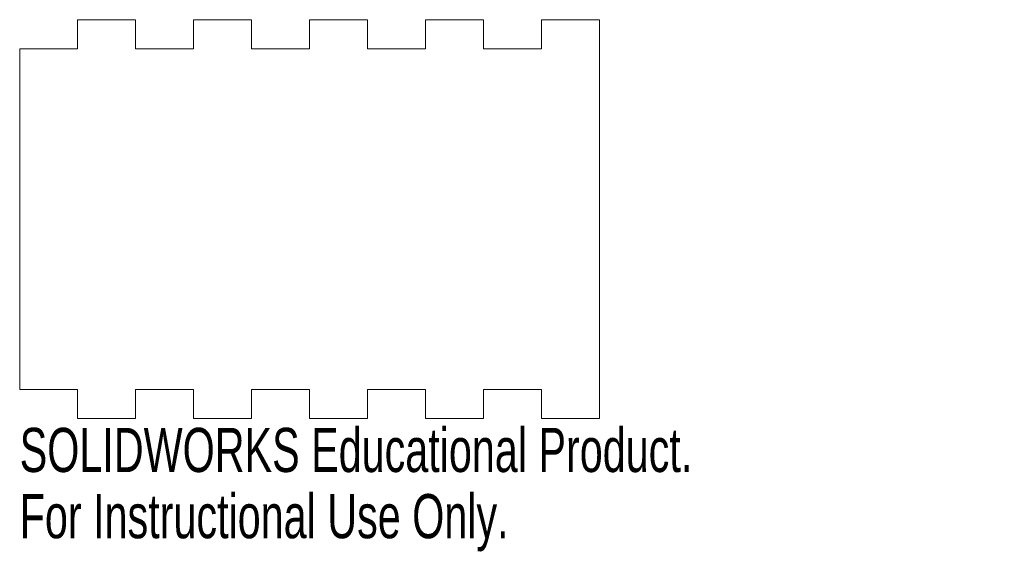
# Model space of a CAD drawing. Header units: inches. Extents: x 0 to 4.25, y -0.58 to 1.72.
import ezdxf

# ---------------------------------------------------------------- set-up
doc = ezdxf.new("R2010")
doc.units = ezdxf.units.IN
doc.header["$MEASUREMENT"] = 0
doc.styles.add('SLDTEXTSTYLE0', font='TXT', dxfattribs={"width": 0.7})

msp = doc.modelspace()

# ---------------------------------------------------------------- linework, layer by layer
at = {"color": 7, "linetype": 'Continuous', "lineweight": 15}
for p, q in [((0.5, 1.72), (0.25, 1.72)), ((0.25, 1.595), (0.25, 1.72)), ((0.5, 1.72), (0.5, 1.595)), ((1, 1.72), (0.75, 1.72)), ((0.75, 1.595), (0.75, 1.72)), ((1, 1.72), (1, 1.595)), ((1.5, 1.72), (1.25, 1.72)), ((1.25, 1.595), (1.25, 1.72)), ((1.5, 1.72), (1.5, 1.595)), ((2, 1.72), (1.75, 1.72)), ((1.75, 1.595), (1.75, 1.72)), ((2, 1.72), (2, 1.595)), ((2.5, 1.72), (2.25, 1.72)), ((2.25, 1.595), (2.25, 1.72)), ((2.5, 0), (2.5, 1.72)), ((0, 1.595), (0.25, 1.595)), ((0, 1.595), (0, 0.125)), ((0.5, 1.595), (0.75, 1.595)), ((1, 1.595), (1.25, 1.595)), ((1.5, 1.595), (1.75, 1.595)), ((2, 1.595), (2.25, 1.595)), ((0.25, 0.125), (0, 0.125)), ((0.25, 0), (0.25, 0.125)), ((0.75, 0.125), (0.5, 0.125)), ((0.5, 0.125), (0.5, 0)), ((0.75, 0), (0.75, 0.125)), ((1, 0.125), (1, 0)), ((1.25, 0.125), (1, 0.125)), ((1.25, 0), (1.25, 0.125)), ((1.5, 0.125), (1.5, 0)), ((1.75, 0.125), (1.5, 0.125)), ((1.75, 0), (1.75, 0.125)), ((2, 0.125), (2, 0)), ((2.25, 0.125), (2, 0.125)), ((2.25, 0), (2.25, 0.125)), ((0.25, 0), (0.5, 0)), ((0.75, 0), (1, 0)), ((1.25, 0), (1.5, 0)), ((1.75, 0), (2, 0)), ((2.25, 0), (2.5, 0))]:
    msp.add_line(p, q, dxfattribs=at)

# ---------------------------------------------------------------- texts
at = {"color": 7, "linetype": 'Continuous', "char_height": 0.1903, "attachment_point": 1, "style": 'SLDTEXTSTYLE0'}
for s, insert in [('SOLIDWORKS Educational Product.', (0, -0.0401)), ('For Instructional Use Only.', (0, -0.3256))]:
    msp.add_mtext(s, dxfattribs=dict(at, insert=insert))

doc.saveas('drawing.dxf')
